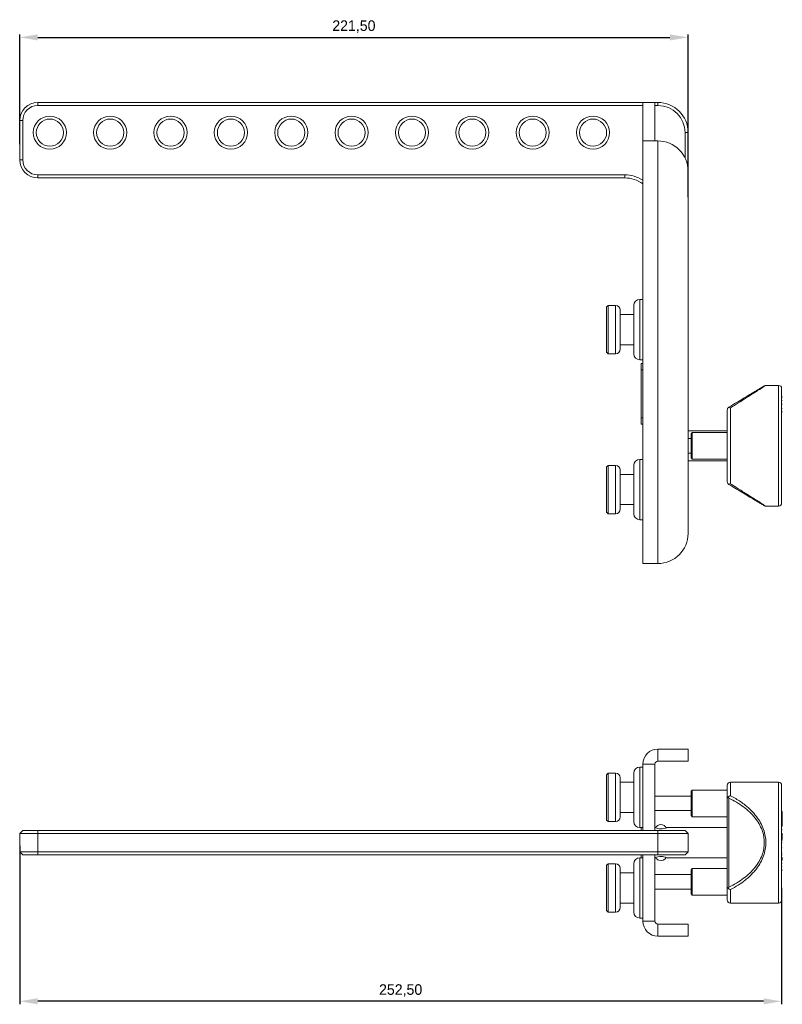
# Model space of a CAD drawing. Header units: millimetres. Extents: x -216 to 403, y 671 to 997.
# Tile 1 of 2: x -216 to 37, y 671 to 997. Entities that reach past the tile are written whole.
import ezdxf

# ---------------------------------------------------------------- set-up
doc = ezdxf.new("R2010")
doc.units = ezdxf.units.MM
doc.header["$PDSIZE"] = -1
doc.dimstyles.new('ISO-25', dxfattribs={"dimtxt": 2.5, "dimasz": 2.5, "dimexe": 1.25, "dimexo": 0.625, "dimtad": 1, "dimtxsty": 'Standard', "dimcen": 2.5, "dimadec": 0, "dimazin": 0, "dimtfac": 1, "dimtmove": 0, "dimatfit": 3, "dimfxl": 0, "dimarcsym": 0})

# ---------------------------------------------------------------- blocks, each defined once
blk = doc.blocks.new('*D5')
at = {"color": 0, "lineweight": -2}
for p, q in [((-215.9, 723.09), (-215.9, 670.53)), ((36.6, 709.08), (36.6, 670.53)), ((30.6, 671.53), (-209.9, 671.53))]:
    blk.add_line(p, q, dxfattribs=at)
at = {"color": 0}
for points in [[(-209.9, 672.53), (-209.9, 670.53), (-215.9, 671.53)], [(30.6, 672.53), (30.6, 670.53), (36.6, 671.53)]]:
    blk.add_solid(points, dxfattribs=at)
at = {"layer": 'Defpoints', "color": 0}
for p in [(-215.9, 724.09), (36.6, 710.08), (-215.9, 671.53)]:
    blk.add_point(p, dxfattribs=at)
at = {"color": 0, "insert": (-89.65, 675.1), "char_height": 3.5, "attachment_point": 5}
blk.add_mtext('252,50', dxfattribs=at)
blk = doc.blocks.new('*D7')
at = {"color": 0, "lineweight": -2}
for p, q in [((-215.9, 955.45), (-215.9, 991.87)), ((5.6, 937.91), (5.6, 991.87)), ((-209.9, 990.87), (-0.4, 990.87))]:
    blk.add_line(p, q, dxfattribs=at)
at = {"color": 0}
for points in [[(-209.9, 991.87), (-209.9, 989.87), (-215.9, 990.87)], [(-0.4, 991.87), (-0.4, 989.87), (5.6, 990.87)]]:
    blk.add_solid(points, dxfattribs=at)
at = {"layer": 'Defpoints', "color": 0}
for p in [(5.6, 990.87), (-215.9, 954.45), (5.6, 936.91)]:
    blk.add_point(p, dxfattribs=at)
at = {"color": 0, "insert": (-105.15, 994.44), "char_height": 3.5, "attachment_point": 5}
blk.add_mtext('221,50', dxfattribs=at)

msp = doc.modelspace()

# ---------------------------------------------------------------- linework, layer by layer
at = {"color": 7, "linetype": 'Continuous', "lineweight": 15}
for p, q in [((-209.9, 968.319), (-209.9, 969.319)), ((-209.9, 969.319), (-9.4, 969.319)), ((-5.4, 969.319), (-9.4, 969.319)), ((-9.4, 969.319), (-9.4, 956.566)), ((-5.4, 969.319), (-4.4, 969.319)), ((-5.4, 969.319), (-5.4, 956.566)), ((-4.4, 968.319), (-4.4, 969.319)), ((-9.4, 968.319), (-209.9, 968.319)), ((-4.4, 968.319), (-5.4, 968.319)), ((-215.9, 950.319), (-215.9, 963.319)), ((-214.9, 963.319), (-215.9, 963.319)), ((-214.9, 963.319), (-214.9, 950.319)), ((4.6, 959.319), (5.6, 959.319)), ((4.6, 950.925), (4.6, 959.319)), ((5.6, 959.319), (5.6, 946.566)), ((-9.4, 956.566), (-4.4, 956.566)), ((-9.4, 956.566), (-9.4, 816.566)), ((-4.4, 816.566), (-4.4, 956.566)), ((-215.9, 950.319), (-214.9, 950.319)), ((5.6, 946.566), (5.6, 826.566)), ((-209.9, 944.319), (-209.9, 945.319)), ((-209.9, 945.319), (-15.4, 945.319)), ((-15.4, 944.319), (-209.9, 944.319)), ((-15.4, 944.319), (-15.4, 945.319)), ((-9.4, 942.319), (-9.4, 937.566)), ((-9.4, 904.066), (-10.4, 904.066)), ((-10.4, 904.066), (-10.4, 890.235)), ((-20.9, 902.066), (-21.4, 901.566)), ((-21.4, 891.193), (-21.4, 901.566)), ((-18.4, 902.066), (-20.9, 902.066)), ((-20.9, 902.066), (-20.9, 891.001)), ((-18.4, 891.001), (-18.4, 902.066)), ((-16.9, 900.566), (-16.9, 891.576)), ((-12.4, 891.001), (-12.4, 902.066)), ((-12.4, 899.066), (-16.9, 899.066)), ((-21.4, 886.566), (-21.4, 891.193)), ((-20.9, 891.001), (-20.9, 886.066)), ((-18.4, 886.066), (-18.4, 891.001)), ((-16.9, 891.576), (-16.9, 887.566)), ((-12.4, 886.066), (-12.4, 891.001)), ((-16.9, 889.066), (-12.4, 889.066)), ((-10.4, 890.235), (-10.4, 884.066)), ((-21.4, 886.566), (-20.9, 886.066)), ((-20.9, 886.066), (-18.4, 886.066)), ((-10.4, 884.066), (-9.4, 884.066)), ((-9.4, 882.789), (-9.9, 882.789)), ((-9.9, 882.789), (-9.9, 880.789)), ((-9.4, 880.789), (-9.9, 880.789)), ((-9.9, 880.789), (-9.9, 864.789)), ((35.6, 875.566), (31.377, 875.566)), ((35.6, 835.566), (35.6, 875.566)), ((36.6, 836.566), (36.6, 874.566)), ((36.6, 855.566), (36.6, 874.066)), ((36.8, 871.943), (36.6, 871.943)), ((36.8, 871.59), (36.6, 871.59)), ((36.825, 871.901), (36.8, 871.901)), ((36.825, 871.901), (36.8, 871.901)), ((19.6, 868.128), (19.6, 843.004)), ((36.8, 870.599), (36.6, 870.599)), ((36.8, 869.355), (36.6, 869.355)), ((36.8, 869.248), (36.6, 869.248)), ((36.8, 867.975), (36.6, 867.975)), ((-9.4, 864.789), (-9.9, 864.789)), ((-9.9, 864.789), (-9.9, 862.789)), ((36.8, 867.057), (36.6, 867.057)), ((36.8, 866.987), (36.6, 866.987)), ((36.8, 866.851), (36.6, 866.851)), ((36.8, 866.738), (36.6, 866.738)), ((-9.4, 862.789), (-9.9, 862.789)), ((18.6, 860.566), (5.6, 860.566)), ((6.6, 857.966), (5.6, 857.966)), ((7, 859.966), (6.6, 859.566)), ((6.6, 855.566), (6.6, 859.566)), ((18.6, 859.966), (7, 859.966)), ((7, 859.966), (7, 851.166)), ((6.6, 851.566), (6.6, 855.566)), ((36.6, 837.066), (36.6, 855.566)), ((5.6, 853.166), (6.6, 853.166)), ((6.6, 851.566), (7, 851.166)), ((-20.9, 849.066), (-21.4, 848.566)), ((-21.4, 838.193), (-21.4, 848.566)), ((-18.4, 849.066), (-20.9, 849.066)), ((-20.9, 849.066), (-20.9, 838.001)), ((-18.4, 838.001), (-18.4, 849.066)), ((-12.4, 838.001), (-12.4, 849.066)), ((-9.4, 851.066), (-10.4, 851.066)), ((-10.4, 851.066), (-10.4, 837.235)), ((5.6, 850.566), (18.6, 850.566)), ((7, 851.166), (18.6, 851.166)), ((-16.9, 847.566), (-16.9, 838.576)), ((-12.4, 846.066), (-16.9, 846.066)), ((-16.9, 838.576), (-16.9, 834.566)), ((-21.4, 833.566), (-21.4, 838.193)), ((-20.9, 838.001), (-20.9, 833.066)), ((-18.4, 833.066), (-18.4, 838.001)), ((-16.9, 836.066), (-12.4, 836.066)), ((-12.4, 833.066), (-12.4, 838.001)), ((-10.4, 837.235), (-10.4, 831.066)), ((31.377, 835.566), (35.6, 835.566)), ((-21.4, 833.566), (-20.9, 833.066)), ((-20.9, 833.066), (-18.4, 833.066)), ((-10.4, 831.066), (-9.4, 831.066)), ((-4.4, 816.566), (-9.4, 816.566)), ((-4.4, 751.093), (-4.4, 755.093)), ((-4.4, 755.093), (5.6, 755.093)), ((5.6, 755.093), (5.6, 751.093)), ((5.6, 751.093), (-4.4, 751.093)), ((-20.9, 747.093), (-21.4, 746.593)), ((-18.4, 747.093), (-20.9, 747.093)), ((-20.9, 747.093), (-20.9, 731.093)), ((-18.4, 731.093), (-18.4, 747.093)), ((-12.4, 731.093), (-12.4, 747.093)), ((-9.4, 749.093), (-10.4, 749.093)), ((-10.4, 749.093), (-10.4, 729.093)), ((-5.4, 750.093), (-9.4, 750.093)), ((-9.4, 750.093), (-9.4, 728.093)), ((-5.4, 750.093), (-5.4, 728.093)), ((-21.4, 731.593), (-21.4, 746.593)), ((-16.9, 745.593), (-16.9, 732.593)), ((-12.4, 744.093), (-16.9, 744.093)), ((35.6, 744.093), (19.6, 744.093)), ((19.6, 744.093), (19.6, 739.656)), ((35.6, 704.093), (35.6, 744.093)), ((7, 741.493), (6.6, 741.093)), ((6.6, 733.093), (6.6, 741.093)), ((18.6, 741.493), (7, 741.493)), ((7, 741.493), (7, 732.693)), ((36.6, 705.093), (36.6, 743.093)), ((36.6, 705.593), (36.6, 742.593)), ((6.6, 739.493), (-5.4, 739.493)), ((18.6, 709.308), (18.6, 738.877)), ((19.086, 709.308), (19.086, 738.877)), ((-16.9, 734.093), (-12.4, 734.093)), ((-5.4, 734.693), (6.6, 734.693)), ((36.8, 734.422), (36.6, 734.422)), ((36.8, 734.422), (36.6, 734.422)), ((36.8, 734.103), (36.6, 734.103)), ((36.8, 734.422), (36.8, 734.422)), ((-21.4, 731.593), (-20.9, 731.093)), ((-20.9, 731.093), (-18.4, 731.093)), ((6.6, 733.093), (7, 732.693)), ((7, 732.693), (18.6, 732.693)), ((36.8, 733.72), (36.6, 733.72)), ((36.8, 732.094), (36.6, 732.094)), ((36.8, 732.03), (36.6, 732.03)), ((36.8, 732.094), (36.8, 733.72)), ((36.8, 732.03), (36.8, 732.094)), ((36.8, 730.417), (36.8, 732.03)), ((-215.9, 727.093), (-214.9, 728.093)), ((-214.9, 728.093), (-209.9, 728.093)), ((-209.9, 727.093), (-209.9, 728.093)), ((-209.9, 728.093), (-9.4, 728.093)), ((-10.4, 729.093), (-9.4, 729.093)), ((-9.9, 729.093), (-9.9, 728.093)), ((-5.4, 728.093), (-9.4, 728.093)), ((-5.38, 729.093), (-5.4, 729.093)), ((-5.4, 728.093), (-4.4, 728.093)), ((-4.4, 727.093), (-4.4, 728.093)), ((-4.4, 728.093), (4.6, 728.093)), ((18.6, 729.093), (-1.42, 729.093)), ((4.6, 728.093), (5.6, 727.093)), ((36.8, 730.417), (36.6, 730.417)), ((36.8, 730.031), (36.6, 730.031)), ((36.8, 729.701), (36.6, 729.701)), ((36.8, 729.389), (36.6, 729.389)), ((36.8, 728.477), (36.6, 728.477)), ((-209.9, 727.093), (-215.9, 727.093)), ((-215.9, 721.093), (-215.9, 727.093)), ((-209.9, 721.093), (-209.9, 727.093)), ((-4.4, 727.093), (-209.9, 727.093)), ((-4.4, 721.093), (-4.4, 727.093)), ((5.6, 727.093), (-4.4, 727.093)), ((5.6, 721.093), (5.6, 727.093)), ((36.8, 727.177), (36.6, 727.177)), ((36.8, 725.157), (36.6, 725.157)), ((36.8, 724.756), (36.6, 724.756)), ((36.8, 725.157), (36.8, 727.177)), ((-215.9, 721.093), (-209.9, 721.093)), ((-214.9, 720.093), (-215.9, 721.093)), ((-209.9, 721.093), (-4.4, 721.093)), ((-209.9, 720.093), (-209.9, 721.093)), ((-4.4, 721.093), (5.6, 721.093)), ((-4.4, 720.093), (-4.4, 721.093)), ((4.6, 720.093), (5.6, 721.093)), ((36.8, 724.081), (36.6, 724.081)), ((36.8, 722.332), (36.6, 722.332)), ((-209.9, 720.093), (-214.9, 720.093)), ((-9.4, 720.093), (-209.9, 720.093)), ((-9.4, 719.093), (-10.4, 719.093)), ((-10.4, 719.093), (-10.4, 699.093)), ((-9.9, 720.093), (-9.9, 719.093)), ((-5.4, 720.093), (-9.4, 720.093)), ((-9.4, 720.093), (-9.4, 698.093)), ((-4.4, 720.093), (-5.4, 720.093)), ((-5.4, 720.093), (-5.4, 698.093)), ((-5.4, 719.093), (-5.38, 719.093)), ((4.6, 720.093), (-4.4, 720.093)), ((-1.42, 719.093), (18.6, 719.093)), ((36.8, 720.648), (36.6, 720.648)), ((36.8, 719.966), (36.6, 719.966)), ((36.8, 719.123), (36.6, 719.123)), ((36.8, 718.994), (36.6, 718.994)), ((36.8, 718.89), (36.6, 718.89)), ((36.8, 718.708), (36.6, 718.708)), ((36.8, 718.318), (36.6, 718.318)), ((36.8, 718.994), (36.8, 719.123)), ((-20.9, 717.093), (-21.4, 716.593)), ((-21.4, 701.593), (-21.4, 716.593)), ((-18.4, 717.093), (-20.9, 717.093)), ((-20.9, 717.093), (-20.9, 701.093)), ((-18.4, 701.093), (-18.4, 717.093)), ((-16.9, 715.593), (-16.9, 702.593)), ((-12.4, 701.093), (-12.4, 717.093)), ((7, 715.493), (6.6, 715.093)), ((6.6, 707.093), (6.6, 715.093)), ((18.6, 715.493), (7, 715.493)), ((7, 715.493), (7, 711.093)), ((36.8, 717.314), (36.6, 717.314)), ((36.8, 716.093), (36.6, 716.093)), ((36.8, 715.181), (36.6, 715.181)), ((36.8, 714.845), (36.6, 714.845)), ((-12.4, 714.093), (-16.9, 714.093)), ((6.6, 713.493), (-5.4, 713.493)), ((-5.4, 708.693), (6.6, 708.693)), ((7, 711.093), (7, 706.693)), ((19.6, 708.53), (19.6, 704.093)), ((6.6, 707.093), (7, 706.693)), ((7, 706.693), (18.6, 706.693)), ((-21.4, 701.593), (-20.9, 701.093)), ((-16.9, 704.093), (-12.4, 704.093)), ((19.6, 704.093), (35.6, 704.093)), ((-20.9, 701.093), (-18.4, 701.093)), ((-10.4, 699.093), (-9.4, 699.093)), ((-5.4, 698.093), (-9.4, 698.093)), ((-4.4, 697.093), (-4.4, 693.093)), ((-4.4, 697.093), (5.6, 697.093)), ((5.6, 697.093), (5.6, 693.093)), ((5.6, 693.093), (-4.4, 693.093))]:
    msp.add_line(p, q, dxfattribs=at)
at = {"color": 7, "linetype": 'Continuous', "lineweight": 15, "flags": 128}
for points in [[(31.381, 875.566), (31.112, 875.53), (30.863, 875.423)], [(30.863, 835.708), (31.112, 835.601), (31.381, 835.566)], [(-1.42, 729.085), (-1.406, 729.09), (-1.552, 729.034), (-1.88, 728.921), (-2.391, 728.785), (-3.039, 728.69), (-3.4, 728.675), (-4.031, 728.719), (-4.59, 728.827), (-5.048, 728.963), (-5.335, 729.067), (-5.38, 729.085)], [(-5.38, 719.101), (-5.394, 719.095), (-5.247, 719.152), (-4.919, 719.265), (-4.409, 719.4), (-3.76, 719.496), (-3.4, 719.51)]]:
    msp.add_lwpolyline(points, dxfattribs=at)
at = {"color": 7, "linetype": 'Continuous', "lineweight": 15}
for centre, radius in [((-205.9, 959.319), 5.5), ((-205.9, 959.319), 4.5), ((-185.9, 959.319), 5.5), ((-185.9, 959.319), 4.5), ((-165.9, 959.319), 5.5), ((-165.9, 959.319), 4.5), ((-145.9, 959.319), 5.5), ((-145.9, 959.319), 4.5), ((-125.9, 959.319), 5.5), ((-125.9, 959.319), 4.5), ((-105.9, 959.319), 5.5), ((-105.9, 959.319), 4.5), ((-85.9, 959.319), 5.5), ((-85.9, 959.319), 4.5), ((-65.9, 959.319), 5.5), ((-65.9, 959.319), 4.5), ((-45.9, 959.319), 5.5), ((-45.9, 959.319), 4.5), ((-25.9, 959.319), 5.5), ((-25.9, 959.319), 4.5)]:
    msp.add_circle(centre, radius, dxfattribs=at)
for centre, radius, start, end in [((-209.9, 963.319), 6, 90, 180), ((-4.4, 959.319), 10, 0, 90), ((-209.9, 963.319), 5, 90, 180), ((-4.4, 959.319), 9, 0, 90), ((-4.4, 946.566), 10, 0, 90), ((-209.9, 950.319), 6, 180, 270), ((-209.9, 950.319), 5, 180, 270), ((-15.4, 934.319), 11, 56.94427, 90), ((-15.4, 934.319), 10, 53.1301, 90), ((-10.4, 902.066), 2, 90, 180), ((-18.4, 900.566), 1.5, 0, 90), ((-18.4, 887.566), 1.5, 270, 0), ((-10.4, 886.066), 2, 180, 270), ((35.6, 874.566), 1, 0, 90), ((-18.4, 847.566), 1.5, 0, 90), ((-10.4, 849.066), 2, 90, 180), ((35.6, 836.566), 1, 270, 0), ((-18.4, 834.566), 1.5, 270, 0), ((-10.4, 833.066), 2, 180, 270), ((-4.4, 826.566), 10, 270, 0), ((-4.4, 750.093), 5, 90, 180), ((-4.4, 750.093), 1, 90, 180), ((-18.4, 745.593), 1.5, 0, 90), ((-10.4, 747.093), 2, 90, 180), ((19.6, 743.093), 1, 90, 180), ((35.6, 743.093), 1, 0, 90), ((-18.4, 732.593), 1.5, 270, 0), ((-10.4, 731.093), 2, 180, 270), ((-3.4, 728.129), 1.97, 26.39637, 153.60345), ((-10.4, 717.093), 2, 90, 180), ((-3.427, 720.118), 1.948, 208.48852, 250.86972), ((-3.39, 720.097), 1.941, 249.62079, 332.2405), ((-3.512, 713.976), 5.535, 67.792, 88.83835), ((-18.4, 715.593), 1.5, 0, 90), ((19.6, 705.093), 1, 180, 270), ((35.6, 705.093), 1, 270, 0), ((-18.4, 702.593), 1.5, 270, 0), ((-10.4, 701.093), 2, 180, 270), ((-4.4, 698.093), 5, 180, 270), ((-4.4, 698.093), 1, 180, 270)]:
    msp.add_arc(centre, radius, start, end, dxfattribs=at)
for points, knots in [([(30.863, 875.423), (30.825, 875.401), (30.749, 875.355), (30.128, 874.983), (29.146, 874.393), (27.765, 873.564), (26.03, 872.524), (23.975, 871.29), (21.642, 869.891), (19.956, 868.879), (19.086, 868.357)], [0, 0, 0, 0, 0.09842, 0.200073, 0.3104859, 0.4294639, 0.5583103, 0.6978055, 0.8440191, 1, 1, 1, 1]), ([(31.377, 875.566), (31.339, 875.542), (31.263, 875.494), (30.648, 875.105), (29.665, 874.485), (28.461, 873.723), (27.183, 872.917), (25.917, 872.118), (24.274, 871.079), (22.175, 869.754), (20.486, 868.687), (19.6, 868.128)], [0, 0, 0, 0, 0.0999276, 0.2032044, 0.3139026, 0.433996, 0.5173399, 0.6063283, 0.7012742, 0.8433423, 1, 1, 1, 1]), ([(18.6, 867.5), (18.613, 867.632), (18.64, 867.897), (18.816, 868.111), (18.904, 868.218)], [0, 0, 0, 0, 0.5008562, 1, 1, 1, 1]), ([(18.904, 868.218), (19.009, 868.229), (19.218, 868.252), (19.473, 868.169), (19.6, 868.128)], [0, 0, 0, 0, 0.4994392, 1, 1, 1, 1]), ([(18.6, 867.5), (18.6, 866.675), (18.6, 864.99), (18.6, 862.071), (18.6, 858.897), (18.6, 855.566), (18.6, 852.235), (18.6, 849.06), (18.6, 846.141), (18.6, 844.456), (18.6, 843.632)], [0, 0, 0, 0, 0.118666, 0.2425996, 0.3703115, 0.5, 0.6296885, 0.7574005, 0.8813341, 1, 1, 1, 1]), ([(18.904, 842.914), (18.816, 843.021), (18.64, 843.234), (18.613, 843.499), (18.6, 843.632)], [0, 0, 0, 0, 0.4991438, 1, 1, 1, 1]), ([(19.6, 843.004), (19.473, 842.962), (19.218, 842.879), (19.009, 842.902), (18.904, 842.914)], [0, 0, 0, 0, 0.500561, 1, 1, 1, 1]), ([(19.086, 842.774), (19.956, 842.252), (21.642, 841.241), (23.975, 839.841), (26.03, 838.608), (27.765, 837.567), (29.146, 836.738), (30.128, 836.149), (30.749, 835.777), (30.825, 835.731), (30.863, 835.708)], [0, 0, 0, 0, 0.1559664, 0.3021944, 0.4416642, 0.5705361, 0.6894895, 0.799927, 0.9015559, 1, 1, 1, 1]), ([(19.6, 843.004), (20.202, 842.624), (21.368, 841.887), (23.002, 840.855), (24.76, 839.745), (26.555, 838.611), (28.293, 837.514), (29.665, 836.647), (30.648, 836.027), (31.263, 835.638), (31.339, 835.589), (31.377, 835.566)], [0, 0, 0, 0, 0.1061031, 0.2056564, 0.2987954, 0.4389213, 0.5659879, 0.6860843, 0.796788, 0.9000688, 1, 1, 1, 1]), ([(18.6, 743.093), (18.6, 743.036), (18.6, 742.925), (18.6, 742.03), (18.6, 740.717), (18.6, 739.482), (18.6, 738.877)], [0, 0, 0, 0, 0.25937703, 0.51480082, 0.76266791, 1, 1, 1, 1]), ([(18.904, 739.217), (18.816, 739.167), (18.64, 739.067), (18.613, 738.941), (18.6, 738.877)], [0, 0, 0, 0, 0.4991434, 1, 1, 1, 1]), ([(19.6, 739.656), (19.473, 739.606), (19.218, 739.507), (19.009, 739.313), (18.904, 739.217)], [0, 0, 0, 0, 0.50056066, 1, 1, 1, 1]), ([(19.086, 738.877), (19.956, 738.43), (21.642, 737.562), (23.975, 735.983), (26.03, 734.259), (27.765, 732.381), (29.144, 730.393), (30.134, 728.328), (30.731, 726.218), (30.928, 724.093), (30.731, 721.967), (30.134, 719.858), (29.144, 717.792), (27.765, 715.805), (26.03, 713.926), (23.975, 712.203), (21.642, 710.624), (19.956, 709.756), (19.086, 709.308)], [0, 0, 0, 0, 0.07798325, 0.1510972, 0.22083204, 0.28526799, 0.34474468, 0.39996342, 0.45077788, 0.49999994, 0.54920995, 0.60003644, 0.6552429, 0.71473192, 0.77915514, 0.84890275, 0.92200952, 1, 1, 1, 1]), ([(19.6, 739.656), (20.202, 739.335), (21.368, 738.715), (23.002, 737.667), (24.76, 736.375), (26.555, 734.781), (28.293, 732.8), (29.665, 730.713), (30.648, 728.539), (31.263, 726.325), (31.339, 724.829), (31.377, 724.093)], [0, 0, 0, 0, 0.106103, 0.2056564, 0.2987954, 0.4389213, 0.5659879, 0.6860843, 0.796788, 0.9000681, 1, 1, 1, 1]), ([(36.8, 734.103), (36.8, 734.153), (36.8, 734.248), (36.8, 734.366), (36.8, 734.422)], [0, 0, 0, 0, 0.5238405, 1, 1, 1, 1]), ([(36.8, 733.72), (36.8, 733.789), (36.8, 733.889), (36.8, 734.051), (36.8, 734.103)], [0, 0, 0, 0, 0.68404978, 1, 1, 1, 1]), ([(36.8, 730.031), (36.8, 730.1), (36.8, 730.254), (36.8, 730.359), (36.8, 730.417)], [0, 0, 0, 0, 0.4504893, 1, 1, 1, 1]), ([(36.8, 729.632), (36.8, 729.718), (36.8, 729.871), (36.8, 729.982), (36.8, 730.031)], [0, 0, 0, 0, 0.5624336, 1, 1, 1, 1]), ([(31.377, 724.093), (31.339, 723.357), (31.263, 721.861), (30.648, 719.646), (29.665, 717.472), (28.461, 715.641), (27.183, 714.109), (25.917, 712.832), (24.274, 711.426), (22.175, 709.927), (20.486, 709.011), (19.6, 708.53)], [0, 0, 0, 0, 0.0999276, 0.2032044, 0.3139026, 0.433996, 0.5173399, 0.6063283, 0.7012742, 0.8433423, 1, 1, 1, 1]), ([(36.8, 718.89), (36.8, 718.905), (36.8, 718.935), (36.8, 718.973), (36.8, 718.985), (36.8, 718.994)], [0, 0, 0, 0, 0.2345405, 0.5001544, 1, 1, 1, 1]), ([(36.8, 718.708), (36.8, 718.746), (36.8, 718.816), (36.8, 718.867), (36.8, 718.89)], [0, 0, 0, 0, 0.54745529, 1, 1, 1, 1]), ([(36.8, 718.318), (36.8, 718.408), (36.8, 718.52), (36.8, 718.652), (36.8, 718.692), (36.8, 718.708)], [0, 0, 0, 0, 0.7102821, 0.883915, 1, 1, 1, 1]), ([(18.6, 709.308), (18.6, 708.704), (18.6, 707.468), (18.6, 706.156), (18.6, 705.261), (18.6, 705.149), (18.6, 705.093)], [0, 0, 0, 0, 0.237332, 0.4851991, 0.7406229, 1, 1, 1, 1]), ([(18.6, 709.308), (18.613, 709.245), (18.64, 709.119), (18.816, 709.019), (18.904, 708.969)], [0, 0, 0, 0, 0.5008562, 1, 1, 1, 1]), ([(18.904, 708.969), (19.009, 708.872), (19.218, 708.678), (19.473, 708.58), (19.6, 708.53)], [0, 0, 0, 0, 0.4994392, 1, 1, 1, 1])]:
    msp.add_open_spline(points, degree=3, knots=knots, dxfattribs=at)
for points in [[(18.904, 868.218), (19.086, 868.357)], [(19.086, 842.774), (18.904, 842.914)], [(19.086, 738.877), (18.904, 739.217)], [(18.904, 708.969), (19.086, 709.308)]]:
    msp.add_open_spline(points, degree=1, dxfattribs=at)

# ---------------------------------------------------------------- dimensions: what is measured, and where the dimension line sits
for base, p1, p2, picture, middle in [((5.6, 990.873), (-215.9, 954.451), (5.6, 936.912), '*D7', (-105.15, 994.439)), ((-215.9, 671.534), (36.6, 710.082), (-215.9, 724.093), '*D5', (-89.65, 675.1))]:
    dim = msp.add_linear_dim(base=base, p1=p1, p2=p2, dimstyle='ISO-25', override={"dimtxt": 3.5, "dimasz": 6, "dimexe": 1, "dimexo": 1, "dimgap": 1.524, "dimtoh": 1, "dimzin": 0, "dimtzin": 0})
    dim.commit()
    dim.dimension.update_dxf_attribs({"geometry": picture, "text_midpoint": middle})

doc.saveas('drawing.dxf')
